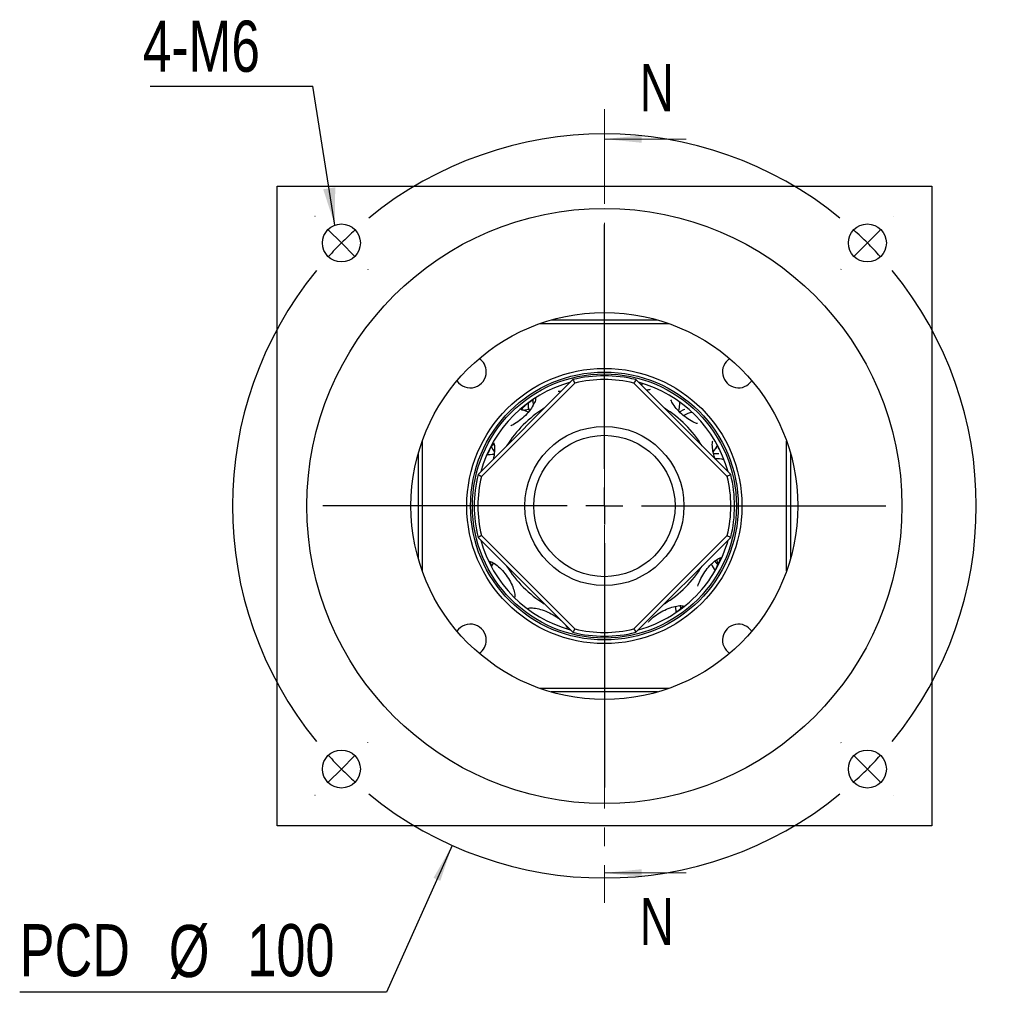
# Model space of a CAD drawing. Header units: millimetres. Extents: x 23 to 283, y 8 to 201.
# Tile 1 of 9: x 23 to 89, y 18 to 83. Entities that reach past the tile are written whole.
import ezdxf

# ---------------------------------------------------------------- set-up
doc = ezdxf.new("R2010")
doc.units = ezdxf.units.MM
doc.linetypes.add('CENTER', pattern=[10.16, 6.35, -1.27, 1.27, -1.27])
doc.layers.add('FORMAT', color=7, linetype='Continuous')
doc.styles.add('SLDTEXTSTYLE0', font='TXT', dxfattribs={"width": 0.75})
doc.dimstyles.new('SLDDIMSTYLE1', dxfattribs={"dimtxt": 3.5, "dimasz": 2.5, "dimexe": 0, "dimexo": 0.0625, "dimgap": 0.875, "dimtad": 0, "dimtih": 1, "dimtoh": 1, "dimlfac": 2, "dimrnd": 1e-09, "dimzin": 12, "dimdsep": 46, "dimtxsty": 'SLDTEXTSTYLE0', "dimsah": 1, "dimcen": 0, "dimadec": 0, "dimazin": 3, "dimtfac": 1, "dimtofl": 0, "dimtmove": 0, "dimatfit": 3, "dimfxl": 0, "dimfrac": 2, "dimtolj": 1, "dimtzin": 12, "dimarcsym": 0})
doc.dimstyles.new('SLDDIMSTYLE2', dxfattribs={"dimtxt": 0.18, "dimasz": 2.5, "dimexe": 0, "dimexo": 0.0625, "dimgap": 0, "dimtad": 0, "dimtih": 1, "dimtoh": 1, "dimdec": 0, "dimrnd": 1e-09, "dimzin": 0, "dimdsep": 46, "dimtxsty": 'Standard', "dimsah": 1, "dimcen": 0.09, "dimadec": 0, "dimazin": 0, "dimtfac": 2.5, "dimtdec": 0, "dimtofl": 0, "dimtmove": 0, "dimatfit": 3, "dimfxl": 0, "dimfrac": 2, "dimtolj": 1, "dimtzin": 0, "dimarcsym": 0})

# ---------------------------------------------------------------- blocks, each defined once
blk = doc.blocks.new('_D')
at = {"layer": 'FORMAT', "color": 7}
for p, q in [((51.843, 27.45), (47.421, 17.592)), ((47.421, 17.592), (22.773, 17.592))]:
    blk.add_line(p, q, dxfattribs=at)
blk.add_solid([(51.843, 27.45), (50.592, 25.271), (51.048, 25.066)], dxfattribs=at)
at = {"layer": 'FORMAT', "color": 7, "char_height": 3.5, "attachment_point": 1, "style": 'SLDTEXTSTYLE0'}
for s, insert in [('PCD', (22.773, 22.157)), ('%%c', (32.797, 22.103)), ('100', (38.075, 22.157))]:
    blk.add_mtext(s, dxfattribs=dict(at, insert=insert))
blk = doc.blocks.new('SW_NOTE_0')
at = {"layer": 'FORMAT', "color": 0}
blk.add_line((-10.945, 0), (0, 0), dxfattribs=at)
at = {"layer": 'FORMAT', "color": 0, "insert": (-11.427, 4.399), "char_height": 3.4396, "attachment_point": 1, "style": 'SLDTEXTSTYLE0'}
blk.add_mtext('4-M6', dxfattribs=at)
blk = doc.blocks.new('SW_CENTERMARKSYMBOL_0')
at = {"layer": 'FORMAT', "color": 0}
for p, q in [((0, 2.5), (0, 17.16)), ((0, 0), (0, 1.25)), ((-2.5, 0), (-17.16, 0)), ((0, 0), (-1.25, 0)), ((0, 0), (0, -1.25)), ((0, 0), (1.25, 0)), ((2.5, 0), (17.16, 0)), ((0, -2.5), (0, -17.16))]:
    blk.add_line(p, q, dxfattribs=at)
blk = doc.blocks.new('SW_CENTERMARKSYMBOL_1')
at = {"layer": 'FORMAT', "color": 0}
for p, q in [((0, 2.5), (0, 18.928)), ((0, 0), (0, 1.25)), ((-2.5, 0), (-18.928, 0)), ((0, 0), (-1.25, 0)), ((0, 0), (0, -1.25)), ((0, 0), (1.25, 0)), ((2.5, 0), (18.928, 0)), ((0, -2.5), (0, -18.928))]:
    blk.add_line(p, q, dxfattribs=at)
blk = doc.blocks.new('SW_CENTERMARKSYMBOL_2')
at = {"layer": 'FORMAT', "color": 0}
for p, q in [((-37.123, 1.768), (-37.141, 1.785)), ((1.768, 1.768), (1.785, 1.785)), ((-35.355, 0), (-36.239, 0.884)), ((-17.678, -15.178), (-17.678, 1.25)), ((0, 0), (0.884, 0.884)), ((0, 0), (-0.884, -0.884)), ((-35.355, 0), (-34.471, -0.884)), ((-33.588, -1.768), (-33.57, -1.785)), ((-1.768, -1.768), (-1.785, -1.785)), ((-17.678, -17.678), (-17.678, -16.428)), ((-20.178, -17.678), (-36.605, -17.678)), ((-17.678, -17.678), (-18.928, -17.678)), ((-17.678, -17.678), (-17.678, -18.928)), ((-17.678, -17.678), (-16.428, -17.678)), ((-15.178, -17.678), (1.25, -17.678)), ((-17.678, -20.178), (-17.678, -36.605)), ((-33.588, -33.588), (-33.57, -33.57)), ((-1.768, -33.588), (-1.785, -33.57)), ((-35.355, -35.355), (-34.471, -34.471)), ((0, -35.355), (-0.884, -34.471)), ((-35.355, -35.355), (-36.239, -36.239)), ((0, -35.355), (0.884, -36.239)), ((-37.123, -37.123), (-37.141, -37.141)), ((1.768, -37.123), (1.785, -37.141))]:
    blk.add_line(p, q, dxfattribs=at)
for start, end in [(50.72958, 129.27042), (132.13521, 135), (45, 47.86479), (42.13521, 45), (135, 137.86479), (140.72958, 219.27042), (320.72958, 39.27042), (222.13521, 225), (315, 317.86479), (225, 227.86479), (312.13521, 315), (230.72958, 309.27042)]:
    blk.add_arc((-17.678, -17.678), 25, start, end, dxfattribs=at)

msp = doc.modelspace()

# ---------------------------------------------------------------- linework, layer by layer
at = {"color": 7, "linetype": 'CENTER', "lineweight": 18}
msp.add_line((62.07491656, 76.91974621), (62.07491656, 23.59974621), dxfattribs=at)
at = {"color": 7, "linetype": 'Continuous', "lineweight": 18}
for p, q in [((67.57491656, 74.91974621), (62.07491656, 74.91974621)), ((67.57491656, 25.59974621), (62.07491656, 25.59974621))]:
    msp.add_line(p, q, dxfattribs=at)
at = {"color": 7, "linetype": 'Continuous', "lineweight": 25}
for p, q in [((40.07491667, 28.75974548), (40.07491667, 71.75974694)), ((40.07491667, 71.75974694), (84.07491644, 71.75974694)), ((84.07491644, 71.75974694), (84.07491644, 28.75974548)), ((66.42664049, 62.50974589), (57.72319262, 62.50974589)), ((58.50420229, 62.7597464), (65.64563082, 62.7597464)), ((53.5846838, 52.37618538), (59.95847739, 58.74997896)), ((60.08585694, 58.52376444), (53.81089833, 52.24880583)), ((70.33893478, 52.24880583), (64.06397617, 58.52376444)), ((64.19135572, 58.74997896), (70.56514931, 52.37618538)), ((64.64814313, 58.47090815), (64.54794633, 58.39338859)), ((67.15618412, 57.17755582), (67.15532823, 57.22968473)), ((49.82491688, 54.61147015), (49.82491688, 45.90802227)), ((74.32491624, 45.90802227), (74.32491624, 54.61147015)), ((49.57491637, 46.68903195), (49.57491637, 53.83046048)), ((54.57706994, 53.70516197), (54.66406851, 53.79404903)), ((74.57491674, 53.83046048), (74.57491674, 46.68903195)), ((59.95847739, 41.76951346), (53.5846838, 48.14330705)), ((53.81089833, 48.2706866), (60.08585694, 41.99572799)), ((64.06397617, 41.99572799), (70.33893478, 48.2706866)), ((70.56514931, 48.14330705), (64.19135572, 41.76951346)), ((67.20857427, 43.36864555), (67.19667895, 43.56262188)), ((57.72319262, 38.00974653), (66.42664049, 38.00974653)), ((65.64563082, 37.75974603), (58.50420229, 37.75974603)), ((84.07491644, 28.75974548), (40.07491667, 28.75974548))]:
    msp.add_line(p, q, dxfattribs=at)
at = {"color": 7, "linetype": 'Continuous', "lineweight": 25, "flags": 128}
for points in [[(57.26113741, 57.41643214), (57.25718395, 57.30446761), (57.27659085, 57.0570003)], [(67.06889591, 56.65840169), (67.12568097, 56.86784962), (67.15618412, 57.17755582)], [(56.9412905, 56.55648287), (56.7154974, 56.67193427), (56.42236781, 56.76133472)], [(67.48446834, 56.75043824), (67.39663857, 56.71706709), (67.14178634, 56.58325793)], [(69.40665574, 53.91734496), (69.54417576, 54.09462035), (69.66499763, 54.31002339)], [(54.45600592, 54.24875633), (54.57004451, 54.04782535), (54.67288534, 53.91058635)], [(69.76495974, 53.76054097), (69.58233717, 53.77108028), (69.41858458, 53.762612)], [(54.60823572, 46.42871821), (54.60565735, 46.42487208), (54.47348079, 46.18435639)], [(69.6471791, 46.36133469), (69.5797886, 46.47166708), (69.51426913, 46.56260235)], [(66.8886957, 43.10306029), (66.89264917, 43.21502482), (66.86298282, 43.52049397)]]:
    msp.add_lwpolyline(points, dxfattribs=at)
at = {"color": 7, "linetype": 'Continuous', "lineweight": 25}
for centre, radius in [((62.07491656, 50.25974621), 20), ((44.39724703, 67.93741574), 1.275), ((79.75258609, 67.93741574), 1.275), ((62.07491656, 50.25974621), 13), ((62.07491656, 50.25974621), 9.25), ((62.07491656, 50.25974621), 9), ((62.07491656, 50.25974621), 8.875), ((62.07491656, 50.25974621), 5.34997929), ((62.07491656, 50.25974621), 4.74995), ((44.39724703, 32.58207668), 1.275), ((79.75258609, 32.58207668), 1.275)]:
    msp.add_circle(centre, radius, dxfattribs=at)
for centre, radius, start, end in [((53.0593051, 59.27535767), 1.075, 0, 56.1093009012), ((71.09052802, 59.27535767), 1.075, 123.8906990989, 326.1093009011), ((53.0593051, 59.27535767), 1.075, 213.8906990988, 0), ((62.07491656, 50.25974621), 8.75005, 76.0026283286, 103.9973716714), ((62.07491656, 50.25974621), 8.625, 105.340138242, 164.5911731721), ((62.07491656, 50.25974621), 8.50002071, 76.4669369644, 103.5330630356), ((62.07491656, 50.25974621), 8.625, 15.4088268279, 74.5911731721), ((58.52875884, 57.15084667), 1.5875, 179.3350263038, 198.4744835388), ((68.22421752, 54.97658813), 1.5875, 99.2812095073, 120.8742311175), ((54.55311461, 52.12656047), 1.5875, 86.3292365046, 104.7389158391), ((69.66180629, 51.84139224), 1.5875, 73.7029032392, 94.9353870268), ((62.07491656, 50.25974621), 8.75005, 166.0026283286, 193.9973716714), ((62.07491656, 50.25974621), 8.75005, 346.0026283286, 13.9973716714), ((62.07491656, 50.25974621), 8.50002071, 166.4669369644, 193.5330630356), ((62.07491656, 50.25974621), 8.50002071, 346.4669369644, 13.5330630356), ((62.07491656, 50.25974621), 8.625, 195.4088268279, 254.5911731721), ((62.07491656, 50.25974621), 8.625, 317.6357414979, 344.5911731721), ((68.04184559, 45.31421713), 1.5875, 21.6699169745, 39.9199197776), ((62.07491656, 50.25974621), 8.625, 285.4088268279, 317.6357414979), ((53.0593051, 41.24413475), 1.075, 0, 146.1093009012), ((62.07491656, 50.25974621), 8.75005, 256.0026283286, 283.9973716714), ((62.07491656, 50.25974621), 8.50002071, 256.4669369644, 283.5330630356), ((71.09052802, 41.24413475), 1.075, 33.8906990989, 236.1093009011), ((53.0593051, 41.24413475), 1.075, 303.8906990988, 0)]:
    msp.add_arc(centre, radius, start, end, dxfattribs=at)
at = {"color": 8, "linetype": 'Continuous', "lineweight": 25}
for start, end in [(121.5750823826, 148.4249176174), (31.5750823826, 58.4249176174), (211.5750823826, 238.4249176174), (301.5750823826, 328.4249176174)]:
    msp.add_arc((62.07491656, 50.25974621), 7.71074614, start, end, dxfattribs=at)
at = {"color": 7, "linetype": 'Continuous', "lineweight": 25}
for points in [[(59.95847734, 58.74997943), (60.00107713, 58.67468054), (60.04353969, 58.59927607), (60.08585697, 58.52376425)], [(64.19135577, 58.74997943), (64.14875599, 58.67468054), (64.10629342, 58.59927607), (64.06397614, 58.52376425)], [(53.58468334, 52.37618543), (53.65998223, 52.33358564), (53.7353867, 52.29112307), (53.81089852, 52.2488058)], [(70.56514977, 52.37618543), (70.48985088, 52.33358564), (70.41444641, 52.29112307), (70.33893459, 52.2488058)], [(53.81089852, 48.27068663), (53.7353867, 48.22836935), (53.65998223, 48.18590678), (53.58468334, 48.143307)], [(70.33893459, 48.27068663), (70.41444641, 48.22836935), (70.48985088, 48.18590678), (70.56514977, 48.143307)], [(60.08585697, 41.99572818), (60.04353969, 41.92021636), (60.00107713, 41.84481189), (59.95847734, 41.769513)], [(64.06397614, 41.99572818), (64.10629342, 41.92021636), (64.14875599, 41.84481189), (64.19135577, 41.769513)]]:
    msp.add_open_spline(points, degree=3, dxfattribs=at)
for points, knots in [([(59.17017174, 57.95293494), (59.13560018, 57.94996029), (59.05578221, 57.94309248), (58.99766858, 57.95344621), (58.9647257, 57.95931544)], [0, 0, 0, 0, 0.4331299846, 1, 1, 1, 1]), ([(65.15359075, 58.08687357), (65.08736097, 58.06623652), (65.0148177, 58.0436322), (64.9070066, 58.04370508), (64.89762373, 58.04371142)], [0, 0, 0, 0, 0.9129693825, 1, 1, 1, 1]), ([(57.45835381, 57.54596561), (57.45719407, 57.49062692), (57.45443758, 57.35909815), (57.30415132, 57.03248347), (57.0398358, 56.6400639), (56.6755153, 56.24377607), (56.26269236, 55.91202289), (55.94842735, 55.70987974), (55.81160369, 55.65847832), (55.79653115, 55.65281592)], [0, 0, 0, 0, 0.1237142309, 0.2940435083, 0.4650527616, 0.6365564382, 0.8077328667, 0.9788197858, 1, 1, 1, 1]), ([(56.50011741, 56.72329624), (56.5119523, 56.74759484), (56.55633911, 56.83872688), (56.70316476, 56.97428708), (56.84674014, 57.08337772), (56.86790834, 57.09946162)], [0, 0, 0, 0, 0.236621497, 0.88745044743, 1, 1, 1, 1]), ([(57.27300525, 57.35953438), (57.23662781, 57.34344268), (57.10556082, 57.28546471), (56.92517848, 57.14762682), (56.79486098, 57.04804563)], [0, 0, 0, 0, 0.27754846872, 1, 1, 1, 1]), ([(68.32481886, 55.79434528), (68.28943962, 55.80425948), (68.13779231, 55.84675506), (67.79694353, 56.03301314), (67.36707943, 56.33901812), (66.97990695, 56.71329119), (66.68596421, 57.08657708), (66.58640003, 57.29330615), (66.54137664, 57.38679)], [0, 0, 0, 0, 0.0592640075, 0.2540254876, 0.4493499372, 0.6443015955, 0.8391515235, 1, 1, 1, 1]), ([(56.50011741, 56.72329624), (56.52035746, 56.71897722), (56.6183719, 56.69806191), (56.80465701, 56.71806621), (56.97616992, 56.77504042), (56.99867767, 56.78251718)], [0, 0, 0, 0, 0.1843985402, 0.8929681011, 1, 1, 1, 1]), ([(54.6387072, 54.46986442), (54.57619816, 54.39546934), (54.44965255, 54.24486117), (54.31375061, 53.96057944), (54.2449794, 53.81672277)], [0, 0, 0, 0, 0.4939644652, 1, 1, 1, 1]), ([(54.61481179, 54.53088048), (54.63418384, 54.49106115), (54.68726557, 54.38195145), (54.69952812, 54.03811168), (54.6707399, 53.66582622), (54.60263493, 53.4287149), (54.58332051, 53.36147065)], [0, 0, 0, 0, 0.1930954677, 0.5291045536, 0.8664550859, 1, 1, 1, 1]), ([(69.52847552, 53.39714705), (69.49295784, 53.49616779), (69.39706198, 53.76351855), (69.33580875, 54.17582466), (69.32028472, 54.50385406), (69.35245013, 54.6088814), (69.35878017, 54.62955038)], [0, 0, 0, 0, 0.2074153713, 0.5600105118, 0.9134117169, 1, 1, 1, 1]), ([(69.78969753, 54.06002963), (69.75959238, 54.12157949), (69.711555, 54.21979171), (69.66520234, 54.2914253), (69.64789902, 54.31816594)], [0, 0, 0, 0, 0.6267025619, 1, 1, 1, 1]), ([(54.18992334, 53.64892685), (54.19355402, 53.66446879), (54.21253534, 53.74572248), (54.27086392, 53.86368011), (54.31803561, 53.9590752)], [0, 0, 0, 0, 0.1912767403, 1, 1, 1, 1]), ([(69.57898673, 54.16318246), (69.57945717, 54.15327986), (69.58102458, 54.12028624), (69.55186684, 54.1159822), (69.53146041, 54.11296997)], [0, 0, 0, 0, 0.3001366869, 1, 1, 1, 1]), ([(54.33047621, 46.54449324), (54.37163551, 46.53797947), (54.48905907, 46.51939631), (54.777131, 46.33903245), (55.13450331, 46.03035551), (55.48187457, 45.62244707), (55.7702158, 45.16554659), (55.9673699, 44.71698848), (56.06564907, 44.34764853), (56.05168567, 44.20137295), (56.04577356, 44.13943977)], [0, 0, 0, 0, 0.0738697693, 0.2107434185, 0.3481636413, 0.4859810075, 0.6235354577, 0.7610180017, 0.8988148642, 1, 1, 1, 1]), ([(54.38580888, 46.53148593), (54.40351042, 46.44418193), (54.42197064, 46.35313617), (54.49436421, 46.2190111), (54.49733942, 46.21349887)], [0, 0, 0, 0, 0.958902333, 1, 1, 1, 1]), ([(68.35442048, 44.86644554), (68.39920825, 45.00034789), (68.49247788, 45.27919684), (68.75004163, 45.74027537), (69.07330395, 46.17077121), (69.42379987, 46.51548265), (69.75089062, 46.74787738), (69.90521372, 46.78864988), (69.97831178, 46.80796254)], [0, 0, 0, 0, 0.1587530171, 0.3305999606, 0.5021191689, 0.6735486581, 0.8453701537, 1, 1, 1, 1]), ([(69.58498352, 46.06941303), (69.65899016, 46.20826906), (69.80657666, 46.48518037), (69.85338515, 46.67641138), (69.87672171, 46.77175039)], [0, 0, 0, 0, 0.5014458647, 1, 1, 1, 1]), ([(69.81397991, 46.56891438), (69.77331549, 46.49790475), (69.70966184, 46.38675051), (69.65289359, 46.36144047), (69.6323911, 46.35229946)], [0, 0, 0, 0, 0.6388387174, 1, 1, 1, 1]), ([(69.64073808, 46.65153527), (69.64236004, 46.60613536), (69.64652599, 46.48952708), (69.67714971, 46.42928258), (69.69585049, 46.39249348)], [0, 0, 0, 0, 0.3893369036, 1, 1, 1, 1]), ([(56.93360942, 43.36832145), (56.97608406, 43.38287907), (57.0913643, 43.42238986), (57.43465346, 43.3968452), (57.89552861, 43.28944241), (58.39037957, 43.08948757), (58.83748142, 42.83616115), (59.05787378, 42.65099631), (59.15705848, 42.56766529)], [0, 0, 0, 0, 0.1076055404, 0.2920517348, 0.4772344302, 0.6629525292, 0.8483161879, 1, 1, 1, 1]), ([(65.02950622, 42.44809558), (65.05254793, 42.47939224), (65.14708605, 42.60779968), (65.44398797, 42.86244669), (65.88180256, 43.15519208), (66.3725338, 43.38714193), (66.84094043, 43.52857981), (67.21959533, 43.58167628), (67.36310443, 43.55017757), (67.42386625, 43.53684101)], [0, 0, 0, 0, 0.0531315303, 0.217994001, 0.3833331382, 0.5483567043, 0.7132939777, 0.8786085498, 1, 1, 1, 1]), ([(66.88540115, 43.13699722), (66.96801387, 43.19492036), (67.17389542, 43.33927232), (67.33488803, 43.48018258), (67.35966461, 43.54371869), (67.36048835, 43.54583106)], [0, 0, 0, 0, 0.39316775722, 0.97982478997, 1, 1, 1, 1]), ([(59.32629539, 42.40169523), (59.38775829, 42.33849107), (59.52192295, 42.20052551), (59.55999377, 42.09550852), (59.58062376, 42.03860143)], [0, 0, 0, 0, 0.4581154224, 1, 1, 1, 1])]:
    msp.add_open_spline(points, degree=3, knots=knots, dxfattribs=at)
at = {"color": 7, "linetype": 'Continuous', "lineweight": 18}
for points in [[(62.07491656, 74.91974621), (64.57491656, 74.66974621), (64.57491656, 75.16974621)], [(62.07491656, 25.59974621), (64.57491656, 25.34974621), (64.57491656, 25.84974621)]]:
    msp.add_solid(points, dxfattribs=at)

# ---------------------------------------------------------------- block references
at = {"layer": 'FORMAT', "color": 7}
for name, p in [('SW_NOTE_0', (42.487592, 78.48137337)), ('SW_CENTERMARKSYMBOL_2', (79.75258609, 67.93741574)), ('SW_CENTERMARKSYMBOL_1', (62.07491656, 50.25974621)), ('SW_CENTERMARKSYMBOL_0', (62.07491656, 50.25974621))]:
    msp.add_blockref(name, p, dxfattribs=at)

# ---------------------------------------------------------------- texts
at = {"color": 7, "linetype": 'Continuous', "char_height": 3.175, "attachment_point": 1, "style": 'SLDTEXTSTYLE0'}
for insert in [(64.44470551, 79.96330204), (64.44470551, 23.92024212)]:
    msp.add_mtext('N', dxfattribs=dict(at, insert=insert))

# ---------------------------------------------------------------- dimensions: what is measured, and where the dimension line sits
at = {"layer": 'FORMAT', "color": 7}
dim = msp.add_diameter_dim_2p(p1=(72.30695886, 73.0699481), p2=(51.84287425, 27.44954433), text='PCD<>', dimstyle='SLDDIMSTYLE1', dxfattribs=at)
dim.commit()
dim.dimension.update_dxf_attribs({"geometry": '_D', "text_midpoint": (34.30313622, 20.39637433), "dimtype": 163})

# ---------------------------------------------------------------- leaders
msp.add_leader([(43.96591751, 69.13724067), (42.487592, 78.48137337)], dimstyle='SLDDIMSTYLE2', dxfattribs=at)

doc.saveas('drawing.dxf')
